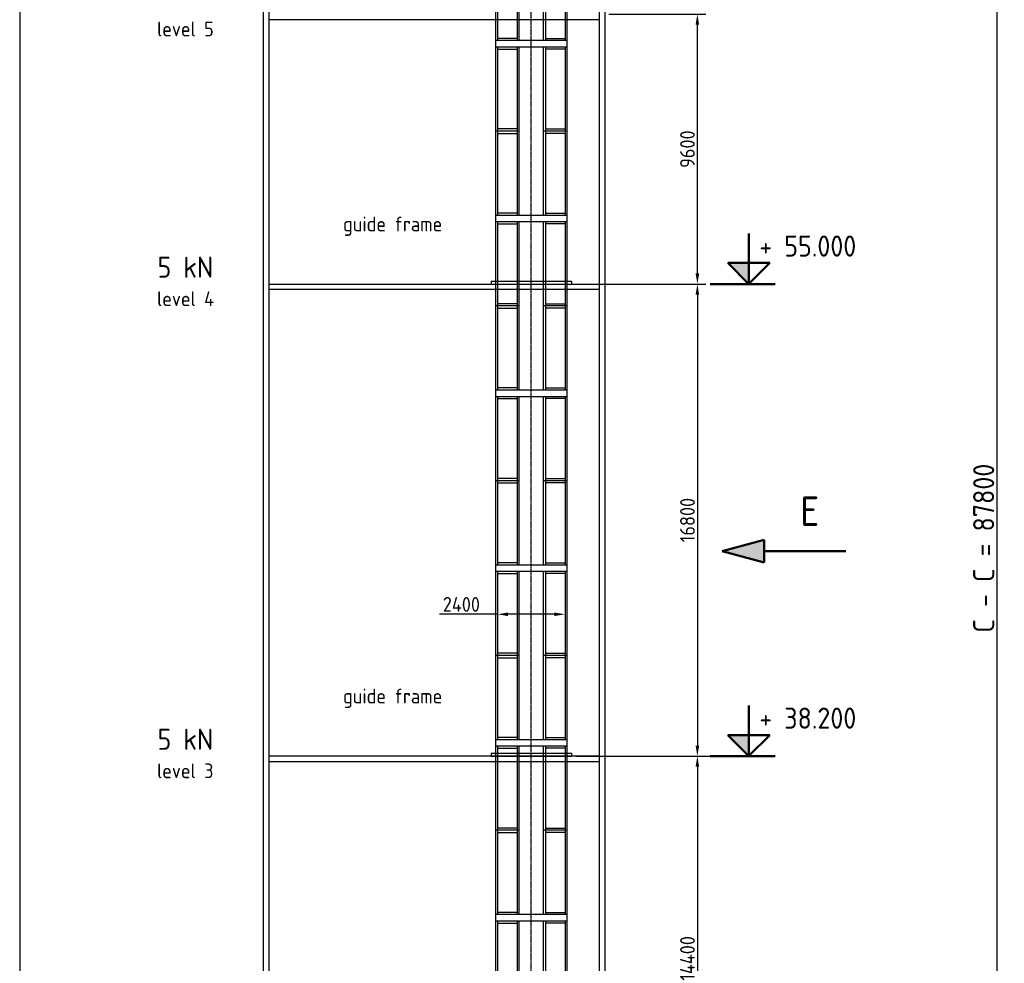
# Model space of a CAD drawing. Header units: millimetres. Extents: x -34725 to 178350, y -13707 to 126150.
# Tile 213 of 256: x 0 to 35060, y 56738 to 90317. Entities that reach past the tile are written whole.
import ezdxf
from ezdxf.enums import TextEntityAlignment as Align

# ---------------------------------------------------------------- set-up
doc = ezdxf.new("R2010")
doc.units = ezdxf.units.MM
doc.linetypes.add('GEN7', pattern=[13.75, 10, -1.25, 1.25, -1.25])
doc.layers.get('0').update_dxf_attribs({"linetype": 'CONTINUOUS'})
doc.layers.get('Defpoints').update_dxf_attribs({"linetype": 'CONTINUOUS'})
doc.layers.add('7', color=4, linetype='GEN7')
doc.layers.add('VIEW', color=1, linetype='CONTINUOUS')
for name, color, linetype, lineweight in [('AM_0', 7, 'CONTINUOUS', 50), ('AM_4', 3, 'CONTINUOUS', 25), ('AM_5', 3, 'CONTINUOUS', 25), ('AM_6', 2, 'CONTINUOUS', 35)]:
    doc.layers.add(name, color=color, linetype=linetype, lineweight=lineweight)
doc.styles.get("Standard").update_dxf_attribs({"font": 'isocp.shx'})
doc.dimstyles.new('AM_ISO', dxfattribs={"dimtxt": 3.5, "dimasz": 2.5, "dimexe": 2, "dimexo": 1, "dimgap": 0.6, "dimtad": 1, "dimdsep": 46, "dimtxsty": 'Standard', "dimcen": 0, "dimclrd": 256, "dimclre": 256, "dimclrt": 2, "dimadec": 0, "dimazin": 2, "dimtp": 0.1, "dimtm": 0.1, "dimtfac": 0.71, "dimtmove": 0, "dimatfit": 3, "dimfxl": 1, "dimtfill": 1, "dimtfillclr": 256, "dimlwd": -1, "dimlwe": -1, "dimarcsym": 0})

# ---------------------------------------------------------------- blocks, each defined once
blk = doc.blocks.new('Schlot_6220_1')
for p, q in [((1280, 6220), (-1280, 6220)), ((-1280, 6220), (-1280, 6000)), ((-1280, 6000), (1280, 6000)), ((-1270, 6000), (-1270, 0)), ((-1200, 6000), (-1200, 0)), ((-500, 6000), (-500, 0)), ((-430, 0), (-430, 6000)), ((430, 0), (430, 6000)), ((500, 6000), (500, 0)), ((1200, 6000), (1200, 0)), ((1270, 6000), (1270, 0)), ((1280, 6000), (1280, 6220)), ((-1200, 5920), (-500, 5920)), ((1200, 5920), (500, 5920)), ((-420, 3000), (-1280, 3000)), ((-420, 3000), (-1280, 3000)), ((-500, 3080), (-1200, 3080)), ((-1200, 2920), (-500, 2920)), ((1280, 3000), (420, 3000)), ((1280, 3000), (420, 3000)), ((500, 3080), (1200, 3080)), ((1200, 2920), (500, 2920)), ((-420, 0), (-1280, 0)), ((-500, 80), (-1200, 80)), ((1280, 0), (420, 0)), ((500, 80), (1200, 80))]:
    blk.add_line(p, q)
at = {"layer": '7'}
blk.add_line((0, 0), (0, 6220), dxfattribs=at)
blk = doc.blocks.new('PFEIL')
for p, q in [((229, 125), (229, 300)), ((229, 0), (104, 125)), ((104, 125), (229, 125)), ((228.4, 0.6), (354, 125)), ((229, 125), (229, 0)), ((354, 125), (229, 125)), ((0, 0), (100, 0)), ((100, 0), (385.1, 0))]:
    blk.add_line(p, q)
blk.add_solid([(104, 125), (229, 125), (229, 0)])
blk = doc.blocks.new('Gebäude_1')
at = {"layer": 'AM_4'}
for p, q in [((-9550, 95300), (-9550, 200)), ((-9350, 95100), (-9350, 200)), ((2415, 87800), (2415, 11882.315305)), ((2615, 87800), (2615, 11882.315305))]:
    blk.add_line(p, q, dxfattribs=at)
blk = doc.blocks.new('*D53')
at = {"layer": 'AM_5', "transparency": 16777216}
for p, q in [((19798, 64111), (24431, 64111)), ((24131, 63736), (24131, 50086)), ((19568, 49711), (24431, 49711))]:
    blk.add_line(p, q, dxfattribs=at)
for points in [[(24068, 63736), (24193, 63736), (24131, 64111)], [(24068, 50086), (24193, 50086), (24131, 49711)]]:
    blk.add_solid(points, dxfattribs=at)
at = {"layer": 'Defpoints', "color": 0, "transparency": 16777216}
for p in [(19648, 64111), (19418, 49711), (24131, 49711)]:
    blk.add_point(p, dxfattribs=at)
at = {"layer": 'AM_5', "color": 2, "transparency": 16777216, "insert": (23778, 56911), "char_height": 525, "attachment_point": 5, "rotation": 90, "bg_fill": 3, "box_fill_scale": 1.1, "bg_fill_color": 256, "bg_fill_true_color": 13158600, "bg_fill_transparency": 0}
blk.add_mtext('14400', dxfattribs=at)
blk = doc.blocks.new('*D54')
at = {"layer": 'AM_5', "transparency": 16777216}
for p, q in [((19798, 80911), (24431, 80911)), ((24131, 80536), (24131, 64486)), ((20983, 64111), (24431, 64111))]:
    blk.add_line(p, q, dxfattribs=at)
for points in [[(24068, 80536), (24193, 80536), (24131, 80911)], [(24068, 64486), (24193, 64486), (24131, 64111)]]:
    blk.add_solid(points, dxfattribs=at)
at = {"layer": 'Defpoints', "color": 0, "transparency": 16777216}
for p in [(19648, 80911), (20833, 64111), (24131, 64111)]:
    blk.add_point(p, dxfattribs=at)
at = {"layer": 'AM_5', "color": 2, "transparency": 16777216, "insert": (23778, 72511), "char_height": 525, "attachment_point": 5, "rotation": 90, "bg_fill": 3, "box_fill_scale": 1.1, "bg_fill_color": 256, "bg_fill_true_color": 13158600, "bg_fill_transparency": 0}
blk.add_mtext('16800', dxfattribs=at)
blk = doc.blocks.new('*D62')
at = {"layer": 'AM_5', "transparency": 16777216}
for p, q in [((17018, 70541), (17018, 68858)), ((19418, 70541), (19418, 68858)), ((17018, 69158), (14949, 69158)), ((19043, 69158), (17393, 69158))]:
    blk.add_line(p, q, dxfattribs=at)
for points in [[(17393, 69220), (17393, 69095), (17018, 69158)], [(19043, 69220), (19043, 69095), (19418, 69158)]]:
    blk.add_solid(points, dxfattribs=at)
at = {"layer": 'Defpoints', "color": 0, "transparency": 16777216}
for p in [(17018, 70691), (19418, 70691), (17018, 69158)]:
    blk.add_point(p, dxfattribs=at)
at = {"layer": 'AM_5', "color": 2, "transparency": 16777216, "insert": (15728, 69510), "char_height": 525, "attachment_point": 5, "bg_fill": 3, "box_fill_scale": 1.1, "bg_fill_color": 256, "bg_fill_true_color": 13158600, "bg_fill_transparency": 0}
blk.add_mtext('2400', dxfattribs=at)
blk = doc.blocks.new('*D59')
at = {"layer": 'AM_5', "transparency": 16777216}
for p, q in [((38287, 115411), (34491, 115411)), ((34791, 115036), (34791, 27986)), ((41252, 27611), (34491, 27611))]:
    blk.add_line(p, q, dxfattribs=at)
for points in [[(34728, 115036), (34853, 115036), (34791, 115411)], [(34728, 27986), (34853, 27986), (34791, 27611)]]:
    blk.add_solid(points, dxfattribs=at)
at = {"layer": 'Defpoints', "color": 0, "transparency": 16777216}
for p in [(38437, 115411), (34791, 27611), (41402, 27611)]:
    blk.add_point(p, dxfattribs=at)
at = {"layer": 'AM_5', "color": 3, "transparency": 16777216, "insert": (34326, 71511), "char_height": 750, "attachment_point": 5, "rotation": 90, "bg_fill": 3, "box_fill_scale": 1.1, "bg_fill_color": 256, "bg_fill_true_color": 13158600, "bg_fill_transparency": 0}
blk.add_mtext('C - C = 87800', dxfattribs=at)
blk = doc.blocks.new('*D114')
at = {"layer": 'AM_5', "transparency": 16777216}
for p, q in [((20983, 90511), (24431, 90511)), ((24131, 81286), (24131, 90136)), ((19798, 80911), (24431, 80911))]:
    blk.add_line(p, q, dxfattribs=at)
for points in [[(24068, 90136), (24193, 90136), (24131, 90511)], [(24068, 81286), (24193, 81286), (24131, 80911)]]:
    blk.add_solid(points, dxfattribs=at)
at = {"layer": 'Defpoints', "color": 0, "transparency": 16777216}
for p in [(20833, 90511), (24131, 90511), (19648, 80911)]:
    blk.add_point(p, dxfattribs=at)
at = {"layer": 'AM_5', "color": 2, "transparency": 16777216, "insert": (23778, 85711), "char_height": 525, "attachment_point": 5, "rotation": 90, "bg_fill": 3, "box_fill_scale": 1.1, "bg_fill_color": 256, "bg_fill_true_color": 13158600, "bg_fill_transparency": 0}
blk.add_mtext('9600', dxfattribs=at)

msp = doc.modelspace()

# ---------------------------------------------------------------- linework, layer by layer
at = {"layer": 'AM_0'}
for p, q in [((26512.224, 71807.743), (25012.224, 71405.819)), ((26512.224, 71003.896), (26512.224, 71807.743)), ((25012.224, 71405.819), (26512.224, 71003.896)), ((29423.211, 71405.819), (26512.224, 71405.819))]:
    msp.add_line(p, q, dxfattribs=at)
msp.add_solid([(25012.224, 71405.819), (26512.224, 71003.896), (26512.224, 71807.743)], dxfattribs=at)
at = {"layer": 'AM_4'}
for p, q in [((20632.716, 90311.467), (8867.716, 90311.467)), ((16787.716, 81011.467), (16787.716, 80911.467)), ((8867.716, 80911.467), (20632.716, 80911.467)), ((20632.716, 80711.467), (8867.716, 80711.467)), ((16787.716, 64211.467), (16787.716, 64111.467)), ((20632.716, 64111.467), (8867.716, 64111.467)), ((20632.716, 63911.467), (8867.716, 63911.467)), ((20632.716, 64111.467), (24587.667, 64111.467))]:
    msp.add_line(p, q, dxfattribs=at)
at = {"layer": 'AM_5'}
for points in [[(8315.915, 80911.467, 0, 376.521, 0), (7190.915, 80911.467, 0, 0, 0), (4643.288, 80911.467, 0, 0, 0)], [(8315.915, 64111.467, 0, 376.521, 0), (7190.915, 64111.467, 0, 0, 0), (4643.288, 64111.467, 0, 0, 0)]]:
    msp.add_lwpolyline(points, format="xyseb", dxfattribs=at)
at = {"layer": 'VIEW'}
msp.add_lwpolyline([(0, 0), (178350, 0), (178350, 126150), (0, 126150)], close=True, dxfattribs=at)

# ---------------------------------------------------------------- block references
at = {"layer": 'AM_0'}
msp.add_blockref('Gebäude_1', (18217.716, 25911.467), dxfattribs=at)
at = {"layer": 'AM_0', "xscale": 6, "yscale": 6, "zscale": 6}
for p in [(24587.667, 80911.467), (24587.667, 64111.467)]:
    msp.add_blockref('PFEIL', p, dxfattribs=at)
at = {"layer": 'AM_4'}
for p in [(18217.716, 89571.467), (18217.716, 83351.467), (18217.716, 77131.467), (18217.716, 70911.467), (18217.716, 64691.467), (18217.716, 58471.467)]:
    msp.add_blockref('Schlot_6220_1', p, dxfattribs=at)

# ---------------------------------------------------------------- texts
at = {"layer": 'AM_0'}
for s, p in [('+ 55.000', (26336.667, 81661.467)), ('+ 38.200', (26336.667, 64861.467))]:
    msp.add_text(s, height=750, dxfattribs=at).set_placement(p, align=Align.BOTTOM_LEFT)
for s, height, p in [('5 kN', 750, (4908.295, 81134.741)), ('E', 1050, (27795.757, 72301.87)), ('5 kN', 750, (4908.295, 64334.741))]:
    msp.add_text(s, height=height, dxfattribs=at).set_placement(p)
at = {"layer": 'AM_6', "color": 2}
for s, p in [('level 5', (4891.557, 89724.611)), ('guide frame', (11513.557, 82784.129)), ('level 4', (4891.557, 80124.611)), ('guide frame', (11513.557, 65984.129)), ('level 3', (4891.557, 63324.611))]:
    msp.add_text(s, height=525, dxfattribs=at).set_placement(p)

# ---------------------------------------------------------------- next in the draw order: dimensions: what is measured, and where the dimension line sits
at = {"layer": 'AM_5'}
dim = msp.add_linear_dim(base=(34790.58, 27611.467), p1=(38436.896, 115411.467), p2=(41401.896, 27611.467), angle=270, text='C - C = <>', dimstyle='AM_ISO', override={"dimscale": 150, "dimtxt": 5, "dimclrt": 7}, dxfattribs=at)
dim.commit()
dim.dimension.update_dxf_attribs({"geometry": '*D59', "text_midpoint": (34325.58, 71511.467)})
dim = msp.add_linear_dim(base=(17017.716, 69157.569), p1=(19417.716, 70691.467), p2=(17017.716, 70691.467), dimstyle='AM_ISO', override={"dimscale": 150, "dimdec": 0}, dxfattribs=at)
dim.commit()
dim.dimension.update_dxf_attribs({"geometry": '*D62', "text_midpoint": (15728.343, 69157.569), "dimtype": 160})
dim = msp.add_linear_dim(base=(24130.854, 49711.467), p1=(19647.716, 64111.467), p2=(19417.716, 49711.467), angle=90, dimstyle='AM_ISO', override={"dimscale": 150}, dxfattribs=at)
dim.commit()
dim.dimension.update_dxf_attribs({"geometry": '*D53', "text_midpoint": (23778.354, 56911.467)})

# ---------------------------------------------------------------- next in the draw order: block references
at = {"layer": 'AM_4'}
msp.add_blockref('Schlot_6220_1', (18217.716, 52251.467), dxfattribs=at)

# ---------------------------------------------------------------- next in the draw order: dimensions: what is measured, and where the dimension line sits
at = {"layer": 'AM_5'}
dim = msp.add_linear_dim(base=(24130.854, 64111.467), p1=(19647.716, 80911.467), p2=(20832.716, 64111.467), angle=90, dimstyle='AM_ISO', override={"dimscale": 150}, dxfattribs=at)
dim.commit()
dim.dimension.update_dxf_attribs({"geometry": '*D54', "text_midpoint": (23778.354, 72511.467)})

# ---------------------------------------------------------------- next in the draw order: linework, layer by layer
at = {"layer": 'AM_4'}
for p, q in [((16787.716, 81011.467), (19647.716, 81011.467)), ((19647.716, 81011.467), (19647.716, 80911.467)), ((16787.716, 80911.467), (19647.716, 80911.467)), ((16787.716, 64211.467), (19647.716, 64211.467)), ((19647.716, 64211.467), (19647.716, 64111.467)), ((16787.716, 64111.467), (19647.716, 64111.467))]:
    msp.add_line(p, q, dxfattribs=at)

# ---------------------------------------------------------------- next in the draw order: dimensions: what is measured, and where the dimension line sits
at = {"layer": 'AM_5'}
dim = msp.add_linear_dim(base=(24130.854, 90511.467), p1=(19647.716, 80911.467), p2=(20832.716, 90511.467), angle=90, dimstyle='AM_ISO', override={"dimscale": 150}, dxfattribs=at)
dim.commit()
dim.dimension.update_dxf_attribs({"geometry": '*D114', "text_midpoint": (23778.354, 85711.467)})

doc.saveas('drawing.dxf')
